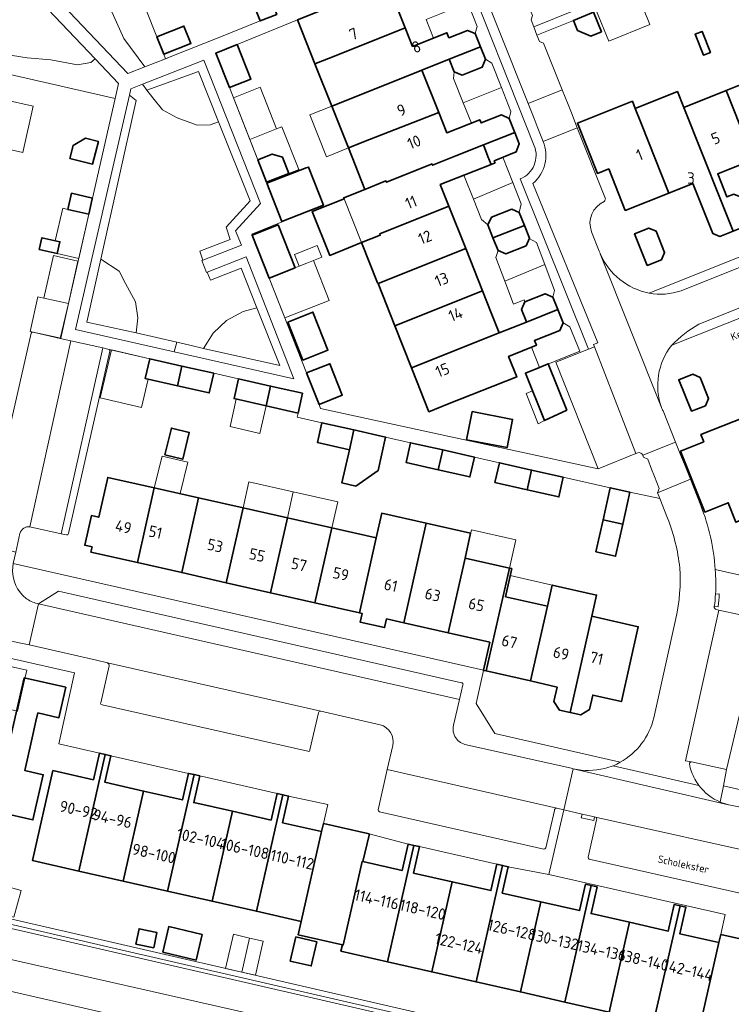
# Model space of a CAD drawing. Header units: metres. Extents: x 149984 to 156489, y 469398 to 478068.
# Tile 225 of 256: x 153469 to 153554, y 471853 to 471970. Entities that reach past the tile are written whole.
import ezdxf
from ezdxf.enums import TextEntityAlignment as Align

# ---------------------------------------------------------------- set-up
doc = ezdxf.new("R2010")
doc.units = ezdxf.units.M
doc.header["$LTSCALE"] = 0.75
for name, color, linetype, lineweight in [('B-WE-GR-BEPLANTING_CULTUUR_HEESTERS-GV', 252, 'Continuous', 18), ('B-WE-GR-STRUIK-GV', 252, 'Continuous', 13), ('B-WE-OG-BEBOUWING-GV', 6, 'Continuous', 35), ('B-WE-OG-BEBOUWING-T18', 1, 'Continuous', 18), ('B-WE-OG-BEBOUWING_LUIFEL-GV', 6, 'Continuous', 18), ('B-WE-OG-BEBOUWING_OVERBOUWING-GV', 6, 'Continuous', 18), ('B-WE-OG-TERREIN_BEGROEID-GV', 252, 'Continuous', 18), ('B-WE-OG-TERREIN_ERF-GV', 252, 'Continuous', 18), ('B-WE-OG-TOPOGRAFIE-T18', 7, 'Continuous', 18), ('B-WE-VH-GESLOTENVERHARDING_ASFALT-GV', 252, 'Continuous', 18), ('B-WE-VH-OPENVERHARDING_BETONELEMENT-GV', 252, 'Continuous', 18), ('B-WE-VH-OPENVERHARDING_BETONSTRAATSTEEN-GV', 252, 'Continuous', 18), ('B-WE-VH-OPENVERHARDING_TEGEL-GV', 252, 'Continuous', 18)]:
    doc.layers.add(name, color=color, linetype=linetype, lineweight=lineweight)
doc.styles.add('NLCS-ISO-M500-T18', font='NLCS-ISO.ttf', dxfattribs={"height": 0.9})
doc.styles.add('NLCS-ISO-M750-T18', font='NLCS-ISO.ttf', dxfattribs={"height": 1.35})

msp = doc.modelspace()

# ---------------------------------------------------------------- linework, layer by layer
at = {"layer": 'B-WE-GR-BEPLANTING_CULTUUR_HEESTERS-GV', "flags": 128}
msp.add_lwpolyline([(153460.173, 471990.877), (153459.988, 471989.199), (153458.726, 471988.043), (153461.426, 471985.205), (153463.688, 471984.079), (153465.484, 471983.97), (153466.953, 471984.079), (153474.3, 471984.242), (153475.552, 471983.806), (153477.007, 471982.455), (153477.13, 471979.834), (153477.674, 471977.766), (153478.381, 471974.936), (153479.415, 471972.705), (153481.701, 471967.535), (153484.176, 471964.174), (153486.665, 471965.156), (153486.453, 471965.69), (153485.633, 471967.755), (153475.352, 471993.638), (153475.53, 471993.71), (153475.031, 471994.749)], dxfattribs=at)
for points in [[(153450.329, 471967.332), (153480.677, 471960.431), (153481.083, 471962.209), (153478.283, 471965.148), (153477.783, 471964.706), (153476.205, 471964.433), (153473.048, 471965.032), (153470.219, 471965.25), (153465.484, 471966.012), (153464.559, 471967.046), (153464.341, 471968.188), (153462.981, 471968.515), (153457.757, 471969.821), (153452.982, 471970.557), (153449.896, 471970.643), (153449.218, 471967.635), (153450.34, 471967.382)], [(153492.953, 471957.68), (153490.563, 471963.648), (153484.443, 471961.415), (153485.15, 471960.5), (153486.272, 471959.1), (153488.013, 471958.121), (153490.408, 471957.25), (153491.932, 471957.305)], [(153483.168, 471932.638), (153483.377, 471934.4), (153483.104, 471936.303), (153481.896, 471938.48), (153481.157, 471939.945), (153478.988, 471941.395), (153477.308, 471933.918)], [(153500.227, 471928.75), (153497.491, 471935.606), (153495.85, 471935.156), (153493.891, 471934.122), (153492.313, 471932.599), (153491.167, 471930.789)]]:
    msp.add_lwpolyline(points, close=True, dxfattribs=at)
at = {"layer": 'B-WE-GR-STRUIK-GV', "flags": 128}
for points in [[(153484.443, 471961.415), (153490.563, 471963.648), (153492.953, 471957.68), (153496.702, 471948.311), (153493.832, 471945.183), (153494.323, 471943.718), (153490.717, 471942.31), (153491.096, 471941.278), (153495.649, 471943.046), (153494.947, 471944.731), (153497.908, 471947.982), (153491.202, 471964.994), (153483.904, 471962.113)], [(153487.66, 471930.398), (153487.985, 471931.514), (153483.168, 471932.638), (153477.308, 471933.918), (153478.988, 471941.395), (153483.174, 471960.202), (153482.364, 471960.818), (153475.984, 471933.04)], [(153489.541, 471931.193), (153487.985, 471931.514), (153487.66, 471930.398), (153489.275, 471930.032), (153501.861, 471927.184), (153496.216, 471941.635), (153491.609, 471939.832), (153491.979, 471938.874), (153495.611, 471940.317), (153497.491, 471935.606), (153500.227, 471928.75), (153491.167, 471930.789)], [(153553.345, 471842.886), (153543.239, 471845.206), (153513.622, 471852.05), (153479.803, 471859.838), (153448.439, 471867.083), (153417.366, 471874.043), (153417.265, 471873.578), (153437.205, 471869.16), (153472.298, 471861.065), (153506.258, 471853.254), (153541.564, 471845.112), (153553.092, 471842.462)]]:
    msp.add_lwpolyline(points, close=True, dxfattribs=at)
at = {"layer": 'B-WE-OG-BEBOUWING-GV', "flags": 128}
for points in [[(153519.93, 471976.84), (153516.26, 471975.37), (153513, 471974.01), (153504.81, 471970.75), (153502.305, 471969.753), (153504.376, 471964.55), (153506.881, 471965.547), (153515.07, 471968.806), (153514.049, 471971.372), (153518.046, 471972.942), (153517.87, 471973.389), (153520.29, 471974.34), (153520.6, 471975.18)], [(153496.761, 471972.445), (153496.895, 471972.112), (153497.895, 471969.625), (153499.843, 471970.408), (153498.709, 471973.228)], [(153537.427, 471970.658), (153535.055, 471969.698), (153535.539, 471968.502), (153537.102, 471967.839), (153538.361, 471968.349)], [(153486.453, 471965.69), (153489.659, 471966.963), (153488.838, 471969.029), (153485.633, 471967.755)], [(153515.945, 471966.605), (153515.07, 471968.806), (153506.881, 471965.547), (153504.376, 471964.55), (153506.373, 471959.532), (153508.878, 471960.529), (153517.065, 471963.789), (153520.312, 471965.081), (153524.027, 471966.56), (153523.4, 471968.14), (153522.49, 471968.51), (153520.285, 471967.628), (153520.043, 471968.236)], [(153551.302, 471965.903), (153550.323, 471968.385), (153549.493, 471968.057), (153550.472, 471965.575)], [(153494.231, 471961.723), (153496.786, 471962.743), (153495.157, 471966.823), (153492.602, 471965.803)], [(153524.027, 471966.56), (153520.312, 471965.081), (153520.9, 471963.61), (153521.83, 471963.2), (153524.23, 471964.15), (153524.61, 471965.09)], [(153510.854, 471955.564), (153519.061, 471958.772), (153517.065, 471963.789), (153508.878, 471960.529), (153506.373, 471959.532), (153508.35, 471954.567)], [(153561.447, 471955.202), (153558.914, 471961.518), (153559.07, 471961.58), (153558.33, 471963.43), (153553.156, 471961.37), (153556.43, 471953.209), (153561.29, 471955.14)], [(153554.07, 471949.08), (153553.263, 471948.759), (153552.166, 471951.515), (153556.43, 471953.209), (153553.156, 471961.37), (153548.138, 471959.372), (153552.5, 471948.456), (153553.999, 471944.706), (153555.59, 471945.34), (153555.98, 471946.2), (153554.95, 471948.73)], [(153546.385, 471949.219), (153543.133, 471957.38), (153542.386, 471959.258), (153542.051, 471960.099), (153535.527, 471957.509), (153537.894, 471951.549), (153539.244, 471952.085), (153541.2, 471947.16)], [(153548.138, 471959.372), (153547.391, 471961.25), (153542.386, 471959.258), (153543.133, 471957.38), (153546.385, 471949.219), (153549.201, 471950.338), (153551.58, 471944.44), (153552.43, 471944.08), (153553.999, 471944.706), (153552.5, 471948.456)], [(153527.42, 471958.07), (153526.5, 471958.49), (153524.09, 471957.53), (153523.935, 471957.92), (153520.019, 471956.363), (153519.061, 471958.772), (153510.854, 471955.564), (153508.35, 471954.567), (153510.305, 471949.655), (153512.81, 471950.65), (153512.872, 471950.493), (153518.278, 471952.677), (153518.34, 471952.52), (153521.11, 471953.62), (153524.367, 471954.925), (153528.081, 471956.413), (153528.05, 471956.492)], [(153475.3, 471953.335), (153477.997, 471952.651), (153478.682, 471955.352), (153477.149, 471955.741), (153475.69, 471954.873)], [(153528.081, 471956.413), (153524.367, 471954.925), (153524.91, 471953.57), (153525.292, 471952.617), (153525.759, 471952.803), (153525.659, 471953.054), (153525.85, 471953.13), (153528.26, 471954.09), (153528.63, 471955.04)], [(153512.13, 471944.22), (153512.068, 471944.378), (153520.271, 471947.664), (153519.257, 471950.213), (153525.292, 471952.617), (153524.91, 471953.57), (153524.367, 471954.925), (153521.11, 471953.62), (153518.34, 471952.52), (153518.278, 471952.677), (153512.872, 471950.493), (153512.81, 471950.65), (153510.305, 471949.655), (153507.8, 471948.66), (153507.843, 471948.552), (153504.056, 471947.043), (153506.133, 471941.831), (153509.92, 471943.34)], [(153497.59, 471953.169), (153498.635, 471950.506), (153501.298, 471951.552), (153500.539, 471953.485), (153499.313, 471953.845)], [(153498.687, 471950.374), (153500.467, 471945.839), (153505.392, 471947.772), (153503.611, 471952.308), (153503.332, 471952.198)], [(153477.96, 471948.524), (153477.984, 471948.628), (153475.502, 471949.194), (153475.063, 471947.268), (153477.545, 471946.702)], [(153512.068, 471944.378), (153512.13, 471944.22), (153509.92, 471943.34), (153511.82, 471938.58), (153511.861, 471938.477), (153522.276, 471942.625), (153520.271, 471947.664)], [(153529.253, 471945.359), (153528.63, 471946.93), (153527.73, 471947.3), (153525.32, 471946.34), (153524.89, 471945.44), (153525.505, 471943.89)], [(153498.936, 471939.134), (153502.018, 471940.353), (153500.008, 471945.435), (153496.926, 471944.216)], [(153529.253, 471945.359), (153525.505, 471943.89), (153526.1, 471942.39), (153527.02, 471942), (153529.44, 471942.97), (153529.84, 471943.88)], [(153543.8, 471940.64), (153545.48, 471941.29), (153545.87, 471942.17), (153544.87, 471944.71), (153544, 471945.06), (153542.3, 471944.39)], [(153471.67, 471942.527), (153473.808, 471942.041), (153474.126, 471943.438), (153471.987, 471943.925)], [(153511.861, 471938.477), (153513.85, 471933.477), (153524.273, 471937.603), (153522.276, 471942.625)], [(153515.837, 471928.483), (153526.25, 471932.631), (153525.308, 471934.999), (153524.273, 471937.603), (153513.85, 471933.477)], [(153533.211, 471935.403), (153532.62, 471936.88), (153531.71, 471937.27), (153529.29, 471936.31), (153528.89, 471935.4), (153529.468, 471933.951), (153529.481, 471933.917)], [(153501.16, 471933.921), (153502.943, 471929.414), (153505.928, 471930.595), (153504.145, 471935.102)], [(153515.837, 471928.483), (153515.91, 471928.3), (153517.906, 471923.28), (153520.12, 471924.16), (153528.32, 471927.42), (153527.351, 471929.834), (153530.649, 471931.158), (153530.427, 471931.711), (153533.44, 471932.92), (153533.84, 471933.83), (153533.211, 471935.403), (153529.481, 471933.917), (153526.25, 471932.631)], [(153488.052, 471926.363), (153488.581, 471928.704), (153484.78, 471929.56), (153484.25, 471927.22)], [(153492.37, 471927.85), (153488.581, 471928.704), (153488.052, 471926.363), (153491.84, 471925.51)], [(153504.861, 471924.158), (153507.622, 471925.251), (153506.15, 471928.972), (153503.388, 471927.88)], [(153531.014, 471928.543), (153529.349, 471927.874), (153531.617, 471922.224), (153534.266, 471923.474), (153532.062, 471928.964)], [(153549.04, 471923.36), (153550.71, 471924), (153551.08, 471924.84), (153550.07, 471927.36), (153549.21, 471927.73), (153547.54, 471927.07)], [(153498.582, 471923.978), (153499.111, 471926.324), (153495.31, 471927.18), (153494.78, 471924.84)], [(153502.37, 471923.12), (153502.9, 471925.47), (153499.111, 471926.324), (153498.582, 471923.978)], [(153523.021, 471923.304), (153522.373, 471919.952), (153527.173, 471919.024), (153527.821, 471922.375)], [(153509.011, 471921.123), (153505.2, 471921.98), (153504.67, 471919.64), (153508.482, 471918.783)], [(153555.379, 471922.651), (153550.18, 471920.58), (153550.52, 471919.725), (153547.763, 471918.625), (153550.655, 471911.382), (153553.412, 471912.483), (153554.335, 471910.169), (153559.511, 471912.233)], [(153486.566, 471918.16), (153488.691, 471917.639), (153489.471, 471920.822), (153487.346, 471921.343)], [(153509.011, 471921.123), (153508.482, 471918.783), (153507.589, 471914.834), (153509.224, 471914.464), (153511.866, 471916.331), (153512.76, 471920.28)], [(153519.012, 471916.409), (153519.54, 471918.749), (153515.73, 471919.61), (153515.2, 471917.27)], [(153519.54, 471918.749), (153519.012, 471916.409), (153522.77, 471915.56), (153523.3, 471917.9)], [(153529.551, 471914.025), (153530.079, 471916.366), (153526.27, 471917.23), (153525.74, 471914.89)], [(153529.551, 471914.025), (153533.32, 471913.17), (153533.85, 471915.51), (153530.079, 471916.366)], [(153483.315, 471905.386), (153485.318, 471914.255), (153479.8, 471915.5), (153478.73, 471910.77), (153477.86, 471910.97), (153477.06, 471907.45), (153477.94, 471907.25), (153477.8, 471906.63)], [(153483.315, 471905.386), (153488.578, 471904.198), (153490.58, 471913.067), (153485.318, 471914.255)], [(153540.904, 471909.929), (153541.76, 471913.73), (153539.42, 471914.26), (153538.564, 471910.459)], [(153495.851, 471911.877), (153490.58, 471913.067), (153488.578, 471904.198), (153493.85, 471903.008)], [(153493.85, 471903.008), (153499.113, 471901.821), (153501.116, 471910.689), (153495.851, 471911.877)], [(153511.653, 471908.311), (153509.649, 471899.443), (153509.973, 471899.37), (153509.739, 471898.33), (153512.635, 471897.676), (153512.87, 471898.716), (153514.919, 471898.254), (153517.579, 471910.049), (153512.313, 471911.237)], [(153506.387, 471909.499), (153501.116, 471910.689), (153499.113, 471901.821), (153504.385, 471900.631)], [(153520.183, 471897.066), (153522.185, 471905.934), (153522.846, 471908.861), (153517.579, 471910.049), (153514.919, 471898.254)], [(153540.904, 471909.929), (153538.564, 471910.459), (153537.71, 471906.67), (153540.05, 471906.14)], [(153504.385, 471900.631), (153509.649, 471899.443), (153511.653, 471908.311), (153506.387, 471909.499)], [(153524.391, 471892.608), (153524.699, 471892.538), (153527.455, 471904.744), (153522.185, 471905.934), (153520.183, 471897.066), (153525.13, 471895.95), (153524.388, 471892.646), (153524.38, 471892.61)], [(153531.963, 471900.219), (153526.99, 471901.34), (153527.74, 471904.68), (153527.455, 471904.744), (153524.699, 471892.538), (153529.96, 471891.347)], [(153531.963, 471900.219), (153529.96, 471891.347), (153533.113, 471890.634), (153532.723, 471888.908), (153533.377, 471887.899), (153534.651, 471887.611), (153537.228, 471899.032), (153537.793, 471901.533), (153532.528, 471902.721)], [(153537.228, 471899.032), (153534.651, 471887.611), (153535.921, 471887.324), (153536.945, 471887.953), (153537.335, 471889.679), (153540.74, 471888.91), (153542.74, 471897.79)], [(153465.225, 471885.499), (153463.208, 471876.622), (153470.914, 471874.871), (153472.141, 471880.232), (153469.937, 471880.748), (153470.73, 471884.25), (153471.279, 471886.582), (153471.508, 471887.555), (153474, 471886.992), (153474.817, 471890.601), (153469.882, 471891.72), (153468.312, 471884.798)], [(153478.82, 471882.79), (153478.1, 471879.64), (153473.29, 471880.73), (153470.86, 471870.06), (153476.358, 471868.812), (153479.495, 471882.635)], [(153481.633, 471867.615), (153484.055, 471878.285), (153479.46, 471879.33), (153480.17, 471882.48), (153479.495, 471882.635), (153476.358, 471868.812)], [(153481.633, 471867.615), (153486.898, 471866.42), (153490.035, 471880.24), (153489.36, 471880.39), (153488.65, 471877.24), (153484.055, 471878.285)], [(153486.898, 471866.42), (153492.169, 471865.224), (153494.59, 471875.89), (153490, 471876.93), (153490.71, 471880.09), (153490.035, 471880.24)], [(153497.432, 471864.029), (153500.57, 471877.855), (153499.89, 471878.01), (153499.18, 471874.85), (153494.59, 471875.89), (153492.169, 471865.224)], [(153500.57, 471877.855), (153497.432, 471864.029), (153502.76, 471862.82), (153505.17, 471873.48), (153500.53, 471874.53), (153501.25, 471877.7)], [(153505.39, 471874.45), (153505.17, 471873.48), (153502.76, 471862.82), (153502.4, 471861.23), (153507.63, 471860.04), (153507.729, 471860.018), (153509.991, 471869.94), (153510.08, 471869.92), (153510.793, 471873.048), (153510.83, 471873.21)], [(153512.976, 471858.048), (153516.11, 471871.855), (153515.43, 471872.01), (153514.72, 471868.86), (153510.08, 471869.92), (153509.991, 471869.94), (153507.729, 471860.018), (153507.63, 471860.04), (153507.46, 471859.3)], [(153516.11, 471871.855), (153512.976, 471858.048), (153518.242, 471856.853), (153520.665, 471867.53), (153516.08, 471868.57), (153516.79, 471871.7)], [(153518.242, 471856.853), (153523.506, 471855.658), (153526.64, 471869.465), (153525.96, 471869.62), (153525.25, 471866.49), (153520.665, 471867.53)], [(153523.506, 471855.658), (153528.765, 471854.465), (153531.19, 471865.15), (153526.61, 471866.19), (153527.32, 471869.31), (153526.64, 471869.465)], [(153534.029, 471853.27), (153537.165, 471867.085), (153536.48, 471867.24), (153535.77, 471864.11), (153531.19, 471865.15), (153528.765, 471854.465)], [(153537.165, 471867.085), (153534.029, 471853.27), (153539.301, 471852.073), (153541.72, 471862.73), (153537.14, 471863.77), (153537.85, 471866.93)], [(153541.72, 471862.73), (153539.301, 471852.073), (153544.569, 471850.878), (153547.705, 471864.695), (153547.02, 471864.85), (153546.3, 471861.69)], [(153549.89, 471849.67), (153552.32, 471860.33), (153547.67, 471861.38), (153548.39, 471864.54), (153547.705, 471864.695), (153544.569, 471850.878)], [(153486.315, 471859.183), (153490.277, 471858.255), (153490.989, 471861.294), (153487.027, 471862.222)], [(153483.138, 471860.148), (153485.244, 471859.704), (153485.626, 471861.516), (153483.52, 471861.96)], [(153502.093, 471860.992), (153501.44, 471858.12), (153503.935, 471857.553), (153504.589, 471860.424)], [(153552.32, 471860.33), (153549.89, 471849.67), (153549.53, 471848.08), (153554.85, 471846.88), (153557.85, 471860.08), (153552.54, 471861.28)]]:
    msp.add_lwpolyline(points, close=True, dxfattribs=at)
at = {"layer": 'B-WE-OG-BEBOUWING_LUIFEL-GV', "flags": 128}
for points in [[(153522.507, 471971.766), (153517.58, 471969.805), (153518.456, 471967.604), (153520.043, 471968.236), (153520.285, 471967.628), (153522.49, 471968.51), (153523.4, 471968.14), (153523.624, 471968.961)], [(153521.979, 471959.932), (153526.512, 471961.735), (153525.358, 471964.604), (153524.61, 471965.09), (153524.23, 471964.15), (153521.83, 471963.2), (153520.9, 471963.61), (153520.827, 471962.796)], [(153526.512, 471961.735), (153521.979, 471959.932), (153522.937, 471957.523), (153523.935, 471957.92), (153524.09, 471957.53), (153526.5, 471958.49), (153527.42, 471958.07), (153527.64, 471958.898)], [(153466.167, 471954.816), (153469.71, 471954.012), (153470.962, 471959.526), (153467.42, 471960.33)], [(153506.373, 471959.532), (153503.769, 471958.495), (153505.746, 471953.53), (153508.35, 471954.567)], [(153496.644, 471955.577), (153497.59, 471953.169), (153499.313, 471953.845), (153500.539, 471953.485), (153501.298, 471951.552), (153502.456, 471952.006), (153500.465, 471957.077), (153499.832, 471956.829)], [(153527.858, 471950.466), (153526.668, 471953.456), (153525.659, 471953.054), (153525.759, 471952.803), (153522.046, 471951.324), (153523.179, 471948.477)], [(153523.179, 471948.477), (153524.135, 471946.078), (153524.89, 471945.44), (153525.32, 471946.34), (153527.73, 471947.3), (153528.63, 471946.93), (153528.857, 471947.958), (153527.858, 471950.466)], [(153507.843, 471948.552), (153504.056, 471947.043), (153506.133, 471941.831), (153509.92, 471943.34)], [(153477.545, 471946.702), (153475.063, 471947.268), (153474.448, 471947.408), (153473.573, 471943.564), (153473.633, 471943.55), (153474.126, 471943.438), (153473.808, 471942.041), (153476.351, 471941.462)], [(153531.652, 471940.727), (153530.651, 471943.373), (153529.814, 471943.82), (153529.44, 471942.97), (153527.02, 471942), (153526.1, 471942.39), (153525.854, 471941.559), (153526.908, 471938.772)], [(153526.908, 471938.772), (153527.94, 471936.043), (153529.198, 471936.542), (153529.29, 471936.31), (153531.71, 471937.27), (153532.62, 471936.88), (153532.808, 471937.67), (153531.652, 471940.727)], [(153530.059, 471930.921), (153531.014, 471928.543), (153535.791, 471930.461), (153534.636, 471933.336), (153533.84, 471933.83), (153533.44, 471932.92), (153530.427, 471931.711), (153530.649, 471931.158)], [(153484.25, 471927.22), (153484.78, 471929.56), (153480.237, 471930.617), (153478.912, 471924.922), (153483.815, 471923.782), (153484.596, 471927.142)], [(153530.201, 471925.752), (153529.425, 471925.44), (153530.86, 471921.866), (153531.617, 471922.224)], [(153498.582, 471923.978), (153495.047, 471924.779), (153494.311, 471921.514), (153497.847, 471920.717)], [(153485.318, 471914.255), (153488.375, 471913.565), (153489.287, 471917.286), (153486.244, 471918.032)], [(153501.813, 471913.774), (153496.548, 471914.963), (153495.851, 471911.877), (153501.116, 471910.689)], [(153501.813, 471913.774), (153501.116, 471910.689), (153506.387, 471909.499), (153507.084, 471912.583)], [(153522.185, 471905.934), (153527.455, 471904.744), (153528.211, 471908.092), (153522.941, 471909.282)], [(153532.528, 471902.721), (153527.552, 471903.845), (153526.99, 471901.34), (153531.963, 471900.219)], [(153469.97, 471891.64), (153470.192, 471892.636), (153466.976, 471893.353), (153465.892, 471888.491), (153469.098, 471887.777)]]:
    msp.add_lwpolyline(points, close=True, dxfattribs=at)
at = {"layer": 'B-WE-OG-BEBOUWING_OVERBOUWING-GV', "flags": 128}
for points in [[(153537.78, 471970.801), (153539.232, 471967.213), (153544.125, 471969.193), (153542.673, 471972.781)], [(153496.644, 471955.577), (153499.832, 471956.828), (153497.892, 471961.771), (153494.704, 471960.519)], [(153502.499, 471940.544), (153503.414, 471940.905), (153504.202, 471941.217), (153505.195, 471941.61), (153504.641, 471943.011), (153501.945, 471941.944)], [(153473.354, 471941.805), (153472.228, 471936.752), (153475.127, 471936.106), (153476.253, 471941.159)], [(153504.202, 471941.217), (153503.414, 471940.905), (153502.499, 471940.544), (153498.936, 471939.134), (153500.806, 471934.407), (153506.072, 471936.49)], [(153475.127, 471936.106), (153472.228, 471936.752), (153471.517, 471936.911), (153470.603, 471932.813), (153474.214, 471932.008)], [(153463.548, 471864.753), (153468.636, 471863.343), (153469.513, 471866.508), (153464.425, 471867.917)], [(153495.692, 471856.811), (153496.626, 471860.865), (153494.713, 471861.306), (153493.779, 471857.252)], [(153495.692, 471856.811), (153497.308, 471856.439), (153498.242, 471860.492), (153496.626, 471860.865)]]:
    msp.add_lwpolyline(points, close=True, dxfattribs=at)
at = {"layer": 'B-WE-OG-TERREIN_BEGROEID-GV', "flags": 128}
for points in [[(153478.283, 471965.148), (153457.463, 471987.006), (153456.725, 471986.416), (153456.717, 471986.336), (153456.399, 471983.335), (153452.904, 471983.925), (153449.896, 471970.643), (153452.982, 471970.557), (153457.757, 471969.821), (153462.981, 471968.515), (153464.341, 471968.188), (153464.559, 471967.046), (153465.484, 471966.012), (153470.219, 471965.25), (153473.048, 471965.032), (153476.205, 471964.433), (153477.783, 471964.706)], [(153461.426, 471985.205), (153482.184, 471963.388), (153484.176, 471964.174), (153481.701, 471967.535), (153479.415, 471972.705), (153478.381, 471974.936), (153477.674, 471977.766), (153477.13, 471979.834), (153477.007, 471982.455), (153475.552, 471983.806), (153474.3, 471984.242), (153466.953, 471984.079), (153465.484, 471983.97), (153463.688, 471984.079)], [(153478.988, 471941.395), (153481.157, 471939.945), (153481.896, 471938.48), (153483.104, 471936.303), (153483.377, 471934.4), (153483.168, 471932.638), (153487.985, 471931.514), (153489.541, 471931.193), (153491.167, 471930.789), (153492.313, 471932.599), (153493.891, 471934.122), (153495.85, 471935.156), (153497.491, 471935.606), (153495.611, 471940.317), (153491.979, 471938.874), (153491.609, 471939.832), (153491.51, 471939.793), (153490.95, 471941.221), (153491.096, 471941.278), (153490.717, 471942.31), (153494.323, 471943.718), (153493.832, 471945.183), (153496.702, 471948.311), (153492.953, 471957.68), (153491.932, 471957.305), (153490.408, 471957.25), (153488.013, 471958.121), (153486.272, 471959.1), (153485.15, 471960.5), (153484.443, 471961.415), (153483.904, 471962.113), (153482.537, 471961.573), (153482.364, 471960.818), (153483.174, 471960.202)]]:
    msp.add_lwpolyline(points, close=True, dxfattribs=at)
for points in [[(153536.675, 471838.814), (153456.303, 471857.279), (153418.3, 471866.01), (153406.14, 471868.73), (153375.324, 471875.898)], [(153420.158, 471874.049), (153417.495, 471874.635), (153417.366, 471874.043), (153448.439, 471867.083), (153479.803, 471859.838), (153513.622, 471852.05), (153543.239, 471845.206), (153553.345, 471842.886), (153553.681, 471843.449), (153516.976, 471851.907), (153516.111, 471852.106), (153465.654, 471863.733), (153439.091, 471869.855), (153439.069, 471869.76), (153436.692, 471870.308), (153436.714, 471870.403), (153435.653, 471870.647), (153428.735, 471872.241), (153425.518, 471872.982), (153420.426, 471874.156)], [(153553.092, 471842.462), (153541.564, 471845.112), (153506.258, 471853.254), (153472.298, 471861.065), (153437.205, 471869.16), (153417.265, 471873.578), (153416.499, 471870.055), (153419.82, 471869.27), (153457.249, 471860.807), (153539.37, 471842.24)]]:
    msp.add_lwpolyline(points, dxfattribs=at)
at = {"layer": 'B-WE-OG-TERREIN_ERF-GV', "flags": 128}
for points in [[(153475.352, 471993.638), (153485.633, 471967.755), (153488.838, 471969.029), (153489.659, 471966.963), (153486.453, 471965.69), (153486.665, 471965.156), (153487.589, 471965.521), (153492.9, 471967.617), (153497.895, 471969.625), (153496.895, 471972.112)], [(153530.202, 471970.276), (153530.016, 471969.765), (153530.342, 471968.918), (153567.906, 471984.124)], [(153530.397, 471954.831), (153521.553, 471977.093)], [(153544.045, 471937.358), (153583.868, 471953.292), (153584.654, 471954.613), (153591.027, 471957.183), (153590.979, 471957.322), (153591.704, 471957.612), (153589.942, 471962.229), (153589.973, 471963.119), (153587.934, 471968.375), (153585.91, 471973.593)], [(153514.049, 471971.372), (153515.07, 471968.806), (153515.945, 471966.605), (153520.043, 471968.236), (153520.285, 471967.628), (153522.49, 471968.51), (153523.4, 471968.14), (153524.027, 471966.56), (153524.61, 471965.09), (153524.23, 471964.15), (153521.83, 471963.2), (153520.9, 471963.61), (153520.312, 471965.081), (153517.065, 471963.789), (153519.061, 471958.772), (153520.019, 471956.363), (153523.935, 471957.92), (153524.09, 471957.53), (153526.5, 471958.49)], [(153537.427, 471970.658), (153538.361, 471968.349), (153537.102, 471967.839), (153535.539, 471968.502), (153535.055, 471969.698), (153530.718, 471967.942), (153531.01, 471967.183), (153531.515, 471966.992), (153533.708, 471961.468), (153534.411, 471959.713), (153534.807, 471958.725), (153535.51, 471956.97), (153538.836, 471948.527)], [(153526.5, 471958.49), (153527.42, 471958.07), (153528.05, 471956.492), (153528.081, 471956.413), (153528.63, 471955.04), (153528.26, 471954.09), (153525.85, 471953.13), (153525.659, 471953.054), (153525.759, 471952.803), (153525.292, 471952.617), (153519.257, 471950.213), (153520.271, 471947.664), (153522.276, 471942.625), (153524.273, 471937.603), (153525.308, 471934.999), (153526.25, 471932.631), (153529.481, 471933.917), (153529.468, 471933.951), (153528.89, 471935.4), (153529.29, 471936.31), (153531.71, 471937.27), (153532.62, 471936.88), (153533.211, 471935.403), (153533.84, 471933.83), (153533.44, 471932.92), (153530.427, 471931.711), (153530.649, 471931.158), (153527.351, 471929.834), (153528.32, 471927.42), (153520.12, 471924.16), (153517.906, 471923.28), (153515.91, 471928.3), (153515.837, 471928.483), (153513.85, 471933.477), (153511.861, 471938.477), (153511.82, 471938.58), (153509.92, 471943.34), (153506.133, 471941.831), (153504.056, 471947.043), (153507.843, 471948.552), (153507.8, 471948.66), (153510.305, 471949.655), (153508.35, 471954.567), (153506.373, 471959.532), (153504.376, 471964.55), (153502.305, 471969.753), (153495.157, 471966.823), (153496.786, 471962.743), (153494.231, 471961.723), (153497.59, 471953.169), (153499.313, 471953.845), (153500.539, 471953.485), (153501.298, 471951.552), (153498.635, 471950.506), (153498.687, 471950.374), (153503.332, 471952.198), (153503.611, 471952.308), (153505.392, 471947.772), (153500.467, 471945.839), (153500.485, 471945.794), (153496.872, 471944.353), (153496.926, 471944.216), (153500.008, 471945.435), (153502.018, 471940.353), (153498.936, 471939.134), (153503.388, 471927.88), (153506.15, 471928.972), (153507.622, 471925.251), (153504.861, 471924.158), (153505.051, 471923.677), (153537.992, 471916.496), (153532.956, 471929.152), (153536.857, 471930.7), (153528.747, 471950.904)], [(153470.941, 471932.724), (153471.103, 471932.69), (153474.145, 471931.968), (153475.127, 471936.106), (153477.545, 471946.702), (153475.063, 471947.268), (153475.502, 471949.194), (153477.984, 471948.628), (153480.677, 471960.431), (153450.329, 471967.332), (153445.405, 471945.6)], [(153553.999, 471944.706), (153552.43, 471944.08), (153551.58, 471944.44), (153549.201, 471950.338), (153546.385, 471949.219), (153541.2, 471947.16), (153539.244, 471952.085), (153537.894, 471951.549), (153535.527, 471957.509), (153542.051, 471960.099), (153542.386, 471959.258), (153547.391, 471961.25), (153548.138, 471959.372), (153553.156, 471961.37), (153558.33, 471963.43)], [(153556.43, 471953.209), (153552.166, 471951.515), (153553.263, 471948.759), (153554.07, 471949.08)], [(153584.714, 471936.508), (153584.714, 471936.509), (153587.526, 471937.633), (153586.19, 471940.98), (153585.18, 471943.51), (153585.56, 471944.37), (153587.13, 471944.998), (153588.71, 471945.63), (153589.59, 471945.28), (153590.59, 471942.73), (153590.22, 471941.87), (153588.649, 471941.25), (153589.754, 471938.524), (153594.92, 471940.59), (153597.703, 471941.696), (153594.363, 471949.011), (153587.881, 471946.481), (153586.327, 471946.906), (153546.707, 471931.163)], [(153537.204, 471944.619), (153538.111, 471942.342)], [(153464.668, 471906.115), (153464.688, 471906.202), (153465.016, 471907.643), (153470.701, 471932.601)], [(153480.057, 471930.455), (153475.138, 471908.824)], [(153546.22, 471910.645), (153545.29, 471912.978), (153541.76, 471913.73), (153540.904, 471909.929), (153540.05, 471906.14), (153537.71, 471906.67), (153538.564, 471910.459), (153539.42, 471914.26), (153533.85, 471915.51), (153533.32, 471913.17), (153529.551, 471914.025), (153525.74, 471914.89), (153526.27, 471917.23), (153523.3, 471917.9), (153522.77, 471915.56), (153519.012, 471916.409), (153515.2, 471917.27), (153515.73, 471919.61), (153512.76, 471920.28), (153511.866, 471916.331), (153509.224, 471914.464), (153507.589, 471914.834), (153508.482, 471918.783), (153504.67, 471919.64), (153505.2, 471921.98), (153502.27, 471922.65), (153502.37, 471923.12), (153498.582, 471923.978), (153494.78, 471924.84), (153495.31, 471927.18), (153492.37, 471927.85), (153491.84, 471925.51), (153488.052, 471926.363), (153484.25, 471927.22), (153484.78, 471929.56), (153479.968, 471930.679)], [(153545.68, 471923.37), (153547.156, 471919.678), (153547.867, 471917.905), (153548.212, 471917.046), (153548.923, 471915.273), (153550.15, 471912.152)], [(153554.335, 471910.169), (153553.412, 471912.483), (153550.655, 471911.382), (153547.763, 471918.625), (153550.52, 471919.725), (153550.18, 471920.58), (153555.379, 471922.651)], [(153488.578, 471904.198), (153483.315, 471905.386), (153477.8, 471906.63), (153477.94, 471907.25), (153477.06, 471907.45), (153477.86, 471910.97), (153478.73, 471910.77), (153479.8, 471915.5), (153485.318, 471914.255), (153490.58, 471913.067), (153495.851, 471911.877), (153501.116, 471910.689), (153506.387, 471909.499), (153511.653, 471908.311), (153512.313, 471911.237), (153517.579, 471910.049), (153522.846, 471908.861), (153522.185, 471905.934), (153527.455, 471904.744), (153527.74, 471904.68), (153526.99, 471901.34), (153531.963, 471900.219), (153532.528, 471902.721), (153537.793, 471901.533), (153537.228, 471899.032), (153542.74, 471897.79), (153540.74, 471888.91), (153537.335, 471889.679), (153536.945, 471887.953), (153535.921, 471887.324), (153534.651, 471887.611), (153533.377, 471887.899), (153532.723, 471888.908), (153533.113, 471890.634), (153529.96, 471891.347), (153524.699, 471892.538), (153524.391, 471892.608), (153523.505, 471888.663), (153525.742, 471885.138), (153540.597, 471881.707)], [(153469.373, 471908.853), (153468.881, 471906.635), (153468.585, 471905.302), (153524.388, 471892.646), (153525.13, 471895.95), (153520.183, 471897.066), (153514.919, 471898.254), (153512.87, 471898.716), (153512.635, 471897.676), (153509.739, 471898.33), (153509.973, 471899.37), (153509.649, 471899.443), (153504.385, 471900.631), (153499.113, 471901.821), (153493.85, 471903.008), (153488.578, 471904.198)], [(153474.883, 471908.669), (153474.273, 471908.805), (153470.564, 471909.632)], [(153551.869, 471904.557), (153555.909, 471903.651)], [(153486.898, 471866.42), (153481.633, 471867.615), (153476.358, 471868.812), (153470.86, 471870.06), (153473.29, 471880.73), (153478.1, 471879.64), (153478.82, 471882.79), (153473.98, 471883.886), (153475.861, 471892.326), (153431.898, 471902.296), (153431.377, 471900.465), (153425.66, 471875.072)], [(153544.575, 471886.98), (153547.212, 471898.764)], [(153557.431, 471898.622), (153553.224, 471880.834), (153552.852, 471878.933), (153558.15, 471877.702), (153566.724, 471875.709), (153591.096, 471885.343), (153612.575, 471893.931), (153612.41, 471894.349), (153615.231, 471895.469), (153615.397, 471895.051)], [(153468.312, 471884.798), (153469.882, 471891.72), (153474.817, 471890.601), (153474, 471886.992), (153471.508, 471887.555), (153471.279, 471886.582), (153470.73, 471884.25), (153469.937, 471880.748), (153472.141, 471880.232), (153470.914, 471874.871), (153463.208, 471876.622)], [(153420.426, 471874.156), (153425.518, 471872.982), (153428.735, 471872.241), (153435.653, 471870.647), (153436.714, 471870.403), (153436.978, 471871.547), (153438.417, 471872.447), (153439.624, 471872.169), (153439.091, 471869.855), (153465.654, 471863.733), (153516.111, 471852.106), (153516.976, 471851.907), (153553.681, 471843.449), (153554.23, 471844.37)], [(153554.85, 471846.88), (153549.53, 471848.08), (153549.89, 471849.67), (153544.569, 471850.878), (153539.301, 471852.073), (153534.029, 471853.27), (153528.765, 471854.465), (153523.506, 471855.658), (153518.242, 471856.853), (153512.976, 471858.048), (153507.46, 471859.3), (153507.63, 471860.04), (153502.4, 471861.23), (153502.76, 471862.82), (153497.432, 471864.029), (153492.169, 471865.224), (153486.898, 471866.42)]]:
    msp.add_lwpolyline(points, dxfattribs=at)
for points in [[(153551.302, 471965.903), (153550.472, 471965.575), (153549.493, 471968.057), (153550.323, 471968.385)], [(153475.3, 471953.335), (153475.69, 471954.873), (153477.149, 471955.741), (153478.682, 471955.352), (153477.997, 471952.651)], [(153525.505, 471943.89), (153524.89, 471945.44), (153525.32, 471946.34), (153527.73, 471947.3), (153528.63, 471946.93), (153529.253, 471945.359), (153529.84, 471943.88), (153529.44, 471942.97), (153527.02, 471942), (153526.1, 471942.39)], [(153543.8, 471940.64), (153542.3, 471944.39), (153544, 471945.06), (153544.87, 471944.71), (153545.87, 471942.17), (153545.48, 471941.29)], [(153474.126, 471943.438), (153473.808, 471942.041), (153471.67, 471942.527), (153471.987, 471943.925)], [(153501.16, 471933.921), (153504.145, 471935.102), (153505.928, 471930.595), (153502.943, 471929.414)], [(153531.014, 471928.543), (153532.062, 471928.964), (153534.266, 471923.474), (153531.617, 471922.224), (153529.349, 471927.874)], [(153549.04, 471923.36), (153547.54, 471927.07), (153549.21, 471927.73), (153550.07, 471927.36), (153551.08, 471924.84), (153550.71, 471924)], [(153523.021, 471923.304), (153527.821, 471922.375), (153527.173, 471919.024), (153522.373, 471919.952)], [(153486.566, 471918.16), (153487.346, 471921.343), (153489.471, 471920.822), (153488.691, 471917.639)], [(153480.17, 471882.48), (153479.46, 471879.33), (153484.055, 471878.285), (153488.65, 471877.24), (153489.36, 471880.39)], [(153494.59, 471875.89), (153499.18, 471874.85), (153499.89, 471878.01), (153490.71, 471880.09), (153490, 471876.93)], [(153505.17, 471873.48), (153505.39, 471874.45), (153505.889, 471876.711), (153501.25, 471877.7), (153500.53, 471874.53)], [(153510.08, 471869.92), (153514.72, 471868.86), (153515.43, 471872.01), (153510.83, 471873.21), (153510.793, 471873.048)], [(153525.96, 471869.62), (153516.79, 471871.7), (153516.08, 471868.57), (153520.665, 471867.53), (153525.25, 471866.49)], [(153547.705, 471864.695), (153548.39, 471864.54), (153547.67, 471861.38), (153552.32, 471860.33), (153552.54, 471861.28), (153553.056, 471863.649), (153532.117, 471868.402), (153527.32, 471869.31), (153526.61, 471866.19), (153531.19, 471865.15), (153535.77, 471864.11), (153536.48, 471867.24), (153537.165, 471867.085), (153537.85, 471866.93), (153537.14, 471863.77), (153541.72, 471862.73), (153546.3, 471861.69), (153547.02, 471864.85)], [(153486.315, 471859.183), (153487.027, 471862.222), (153490.989, 471861.294), (153490.277, 471858.255)], [(153483.138, 471860.148), (153483.52, 471861.96), (153485.626, 471861.516), (153485.244, 471859.704)], [(153502.093, 471860.992), (153504.589, 471860.424), (153503.935, 471857.553), (153501.44, 471858.12)]]:
    msp.add_lwpolyline(points, close=True, dxfattribs=at)
at = {"layer": 'B-WE-OG-TERREIN_ERF-GV'}
for points in [[(153528.747, 471950.904, 0.4155195), (153530.397, 471954.831)], [(153538.836, 471948.527, -0.1257807), (153538.714, 471948.207)], [(153538.714, 471948.207, 0.4036286), (153537.204, 471944.619)], [(153538.111, 471942.342, 0.0120416), (153538.237, 471942.027)], [(153538.237, 471942.027, 0.251677), (153544.045, 471937.358)], [(153470.701, 471932.601, -0.37809), (153470.941, 471932.724)], [(153546.707, 471931.163, 0.2606754), (153545.514, 471923.786)], [(153479.968, 471930.679, -0.3983015), (153480.057, 471930.455)], [(153545.514, 471923.786, 0.0198992), (153545.68, 471923.37)], [(153550.15, 471912.152, -0.0828357), (153551.869, 471904.557)], [(153547.66, 471904.785, 0.0682478), (153546.22, 471910.645)], [(153470.564, 471909.632, 0.3755571), (153469.373, 471908.853)], [(153475.138, 471908.824, -0.4344757), (153474.883, 471908.669)], [(153547.212, 471898.764, 0.0717594), (153547.66, 471904.785)], [(153540.597, 471881.707, 0.2111362), (153544.575, 471886.98)]]:
    msp.add_lwpolyline(points, format="xyb", dxfattribs=at)
at = {"layer": 'B-WE-VH-GESLOTENVERHARDING_ASFALT-GV', "flags": 128}
msp.add_lwpolyline([(153539.37, 471842.24), (153457.249, 471860.807), (153419.82, 471869.27), (153416.499, 471870.055), (153414.438, 471870.543), (153407.05, 471872.29), (153398.59, 471874.21), (153378.476, 471878.811), (153365.19, 471881.85), (153364.098, 471882.083), (153363.269, 471878.441), (153375.324, 471875.898), (153406.14, 471868.73), (153418.3, 471866.01), (153456.303, 471857.279), (153536.675, 471838.814)], dxfattribs=at)
at = {"layer": 'B-WE-VH-OPENVERHARDING_BETONELEMENT-GV'}
for points in [[(153551.912, 471901.662, -0.0200901), (153551.76, 471900.169)], [(153552.221, 471900.15, 0.0295691), (153552.334, 471901.671)]]:
    msp.add_lwpolyline(points, format="xyb", dxfattribs=at)
at = {"layer": 'B-WE-VH-OPENVERHARDING_BETONELEMENT-GV', "flags": 128}
for points in [[(153552.334, 471901.671), (153551.912, 471901.662)], [(153551.76, 471900.169), (153552.221, 471900.15)]]:
    msp.add_lwpolyline(points, dxfattribs=at)
msp.add_lwpolyline([(153536.088, 471875.567), (153535.987, 471875.129), (153537.459, 471874.79), (153537.56, 471875.228)], close=True, dxfattribs=at)
at = {"layer": 'B-WE-VH-OPENVERHARDING_BETONSTRAATSTEEN-GV', "flags": 128}
for points in [[(153530.718, 471967.942), (153530.342, 471968.918), (153530.016, 471969.765), (153530.202, 471970.276), (153522.192, 471990.418), (153518.303, 471988.919), (153521.6, 471980.509), (153522.115, 471980.271), (153522.902, 471978.072), (153522.623, 471977.524), (153529.682, 471959.838), (153533.708, 471961.468), (153531.515, 471966.992), (153531.01, 471967.183)], [(153529.682, 471959.838), (153530.378, 471958.08), (153530.762, 471957.109), (153531.458, 471955.351), (153535.51, 471956.97), (153534.807, 471958.725), (153534.411, 471959.713), (153533.708, 471961.468)], [(153475.429, 471931.696), (153470.564, 471909.632), (153474.273, 471908.805), (153479.212, 471930.848)], [(153542.469, 471918.323), (153537.555, 471930.976), (153536.857, 471930.7), (153532.956, 471929.152), (153537.992, 471916.496)], [(153548.923, 471915.273), (153548.212, 471917.046), (153547.867, 471917.905), (153547.156, 471919.678), (153543.27, 471918.124), (153543.359, 471917.9), (153543.864, 471917.669), (153544.318, 471916.485), (153544.659, 471915.594), (153545.205, 471914.169), (153545.013, 471913.674)], [(153557.431, 471898.622), (153552.313, 471899.757), (153548.356, 471881.885), (153549.069, 471881.75), (153553.224, 471880.834)]]:
    msp.add_lwpolyline(points, close=True, dxfattribs=at)
for points in [[(153530.378, 471958.08), (153529.682, 471959.838), (153522.623, 471977.524), (153521.553, 471977.093), (153530.397, 471954.831)], [(153531.458, 471955.351), (153530.762, 471957.109), (153530.378, 471958.08)], [(153538.836, 471948.527), (153535.51, 471956.97), (153531.458, 471955.351)], [(153549.917, 471933.651), (153585.841, 471947.995), (153586.327, 471946.906), (153587.881, 471946.481), (153594.363, 471949.011), (153591.027, 471957.183), (153584.654, 471954.613), (153583.868, 471953.292), (153584.29, 471952.19), (153547.82, 471937.635)], [(153547.82, 471937.635), (153584.29, 471952.19), (153583.868, 471953.292), (153544.045, 471937.358)], [(153528.747, 471950.904), (153536.857, 471930.7), (153537.555, 471930.976), (153537.444, 471931.255), (153537.955, 471931.458), (153530.234, 471950.357)], [(153530.234, 471950.357), (153537.955, 471931.458), (153537.444, 471931.255), (153537.555, 471930.976), (153542.469, 471918.323), (153542.678, 471918.413)], [(153546.707, 471931.163), (153586.327, 471946.906), (153585.841, 471947.995), (153549.917, 471933.651)], [(153538.111, 471942.342), (153537.204, 471944.619)], [(153538.237, 471942.027), (153545.514, 471923.786)], [(153545.514, 471923.786), (153538.237, 471942.027)], [(153470.701, 471932.601), (153465.016, 471907.643), (153468.881, 471906.635), (153469.373, 471908.853)], [(153470.564, 471909.632), (153475.429, 471931.696), (153474.145, 471931.968), (153471.103, 471932.69), (153470.941, 471932.724)], [(153479.968, 471930.679), (153479.212, 471930.848), (153474.273, 471908.805), (153474.883, 471908.669)], [(153475.138, 471908.824), (153480.057, 471930.455)], [(153543.27, 471918.124), (153547.156, 471919.678), (153545.68, 471923.37)], [(153550.15, 471912.152), (153548.923, 471915.273), (153545.013, 471913.674), (153545.29, 471912.978), (153546.22, 471910.645)], [(153551.871, 471904.54), (153551.869, 471904.557)], [(153521.78, 471891.148), (153473.953, 471902.009), (153471.594, 471900.489)], [(153469.083, 471895.907), (153470.474, 471895.626), (153471.594, 471900.489)], [(153471.594, 471900.489), (153470.474, 471895.626), (153478.476, 471893.799), (153479.75, 471893.488), (153505.072, 471887.759), (153512.137, 471886.158)], [(153520.823, 471886.094), (153521.549, 471889.154), (153471.594, 471900.489)], [(153471.594, 471900.489), (153521.549, 471889.154), (153521.941, 471890.894)], [(153549.069, 471881.75), (153548.356, 471881.885), (153552.313, 471899.757), (153552.025, 471899.829)], [(153547.212, 471898.764), (153544.575, 471886.98)], [(153479.956, 471893.155), (153478.977, 471888.751)], [(153505.072, 471887.759), (153479.75, 471893.488)], [(153479.12, 471888.534), (153503.554, 471883.014)], [(153503.779, 471883.189), (153504.791, 471887.557)], [(153513.61, 471883.711), (153512.963, 471880.867), (153533.097, 471876.252), (153533.893, 471876.064), (153535.018, 471880.92), (153534.791, 471880.989), (153522.375, 471883.789)], [(153533.097, 471876.252), (153512.963, 471880.867), (153511.875, 471876.069)], [(153553.46, 471876.666), (153535.033, 471880.917), (153535.018, 471880.92), (153533.893, 471876.064), (153536.088, 471875.567), (153537.56, 471875.228), (153537.661, 471875.205), (153558.979, 471870.436), (153561.986, 471869.761), (153564.95, 471869.094), (153565.295, 471869.015), (153586.327, 471864.212), (153588.039, 471863.818)], [(153535.033, 471880.917), (153553.46, 471876.666)], [(153549.937, 471878.959), (153539.759, 471881.289)], [(153539.759, 471881.289), (153549.937, 471878.959)], [(153553.475, 471876.663), (153554.687, 471876.416), (153557.691, 471875.731), (153558.15, 471877.702), (153552.852, 471878.933), (153552.471, 471876.986)], [(153590.892, 471868.158), (153575.476, 471871.674), (153557.691, 471875.731), (153554.687, 471876.416), (153553.475, 471876.663)], [(153512.025, 471875.832), (153531.524, 471871.4)], [(153531.781, 471871.568), (153532.793, 471875.999)], [(153537.802, 471874.869), (153536.813, 471870.441)], [(153558.979, 471870.436), (153537.661, 471875.205)], [(153536.933, 471870.225), (153557.462, 471865.61)]]:
    msp.add_lwpolyline(points, dxfattribs=at)
at = {"layer": 'B-WE-VH-OPENVERHARDING_BETONSTRAATSTEEN-GV'}
for points in [[(153530.397, 471954.831, -0.4155195), (153528.747, 471950.904)], [(153530.234, 471950.357, 0.3280184), (153531.458, 471955.351)], [(153531.458, 471955.351, -0.3280184), (153530.234, 471950.357)], [(153538.714, 471948.207, 0.1257807), (153538.836, 471948.527)], [(153537.204, 471944.619, -0.4036286), (153538.714, 471948.207)], [(153538.237, 471942.027, -0.0120416), (153538.111, 471942.342)], [(153544.045, 471937.358, -0.251677), (153538.237, 471942.027)], [(153547.82, 471937.635, -0.1375012), (153544.045, 471937.358)], [(153544.045, 471937.358, 0.1375012), (153547.82, 471937.635)], [(153549.917, 471933.651, 0.0698396), (153546.707, 471931.163)], [(153546.707, 471931.163, -0.0698396), (153549.917, 471933.651)], [(153470.941, 471932.724, 0.37809), (153470.701, 471932.601)], [(153545.514, 471923.786, -0.2606754), (153546.707, 471931.163)], [(153480.057, 471930.455, 0.3983015), (153479.968, 471930.679)], [(153545.68, 471923.37, -0.0198992), (153545.514, 471923.786)], [(153542.678, 471918.413, -0.3896913), (153543.27, 471918.124)], [(153551.869, 471904.557, 0.0828357), (153550.15, 471912.152)], [(153546.22, 471910.645, -0.0682478), (153547.66, 471904.785)], [(153469.373, 471908.853, -0.3755571), (153470.564, 471909.632)], [(153474.883, 471908.669, 0.4344757), (153475.138, 471908.824)], [(153469.345, 471901.915, -0.2154793), (153468.585, 471905.302)], [(153547.66, 471904.785, -0.0717594), (153547.212, 471898.764)], [(153551.912, 471901.662, 0.0385705), (153551.871, 471904.54)], [(153470.247, 471901.058, -0.0835592), (153469.345, 471901.915)], [(153471.594, 471900.489, -0.0989557), (153470.247, 471901.058)], [(153551.76, 471900.169, 0.0200901), (153551.912, 471901.662)], [(153552.025, 471899.829, -0.4974574), (153551.76, 471900.169)], [(153479.75, 471893.488, -0.3657333), (153479.956, 471893.155)], [(153521.941, 471890.894, 0.4511673), (153521.78, 471891.148)], [(153478.977, 471888.751, 0.6883564), (153479.12, 471888.534)], [(153504.791, 471887.557, -0.370509), (153505.072, 471887.759)], [(153544.575, 471886.98, -0.2111362), (153540.597, 471881.707)], [(153512.137, 471886.158, -0.3937799), (153513.61, 471883.711)], [(153522.375, 471883.789, -0.4409634), (153520.823, 471886.094)], [(153503.554, 471883.014, 0.7446199), (153503.779, 471883.189)], [(153538.742, 471880.979, -0.1089254), (153535.033, 471880.917)], [(153539.759, 471881.289, -0.0449509), (153538.742, 471880.979)], [(153540.597, 471881.707, -0.0401155), (153539.759, 471881.289)], [(153548.808, 471881.521, -0.3633153), (153549.069, 471881.75)], [(153549.454, 471879.71, -0.0794501), (153548.808, 471881.521)], [(153549.937, 471878.959, -0.0388265), (153549.454, 471879.71)], [(153552.471, 471876.986, -0.1329164), (153549.937, 471878.959)], [(153511.875, 471876.069, 0.2611449), (153512.025, 471875.832)], [(153532.793, 471875.999, -0.4577531), (153533.097, 471876.252)], [(153553.46, 471876.666, -0.0422926), (153552.471, 471876.986)], [(153552.471, 471876.986, 0.0422926), (153553.46, 471876.666)], [(153553.475, 471876.663, 0.0771247), (153553.46, 471876.666)], [(153553.46, 471876.666, -0.0771247), (153553.475, 471876.663)], [(153537.661, 471875.205, -0.4010945), (153537.802, 471874.869)], [(153531.524, 471871.4, 0.2330679), (153531.781, 471871.568)], [(153536.813, 471870.441, 0.5), (153536.933, 471870.225)]]:
    msp.add_lwpolyline(points, format="xyb", dxfattribs=at)
at = {"layer": 'B-WE-VH-OPENVERHARDING_TEGEL-GV', "flags": 128}
for points in [[(153457.463, 471987.006), (153478.283, 471965.148), (153481.083, 471962.209), (153480.677, 471960.431), (153477.984, 471948.628), (153477.96, 471948.524), (153477.545, 471946.702), (153475.127, 471936.106), (153474.145, 471931.968), (153475.429, 471931.696), (153479.212, 471930.848), (153479.968, 471930.679), (153484.78, 471929.56), (153488.581, 471928.704), (153492.37, 471927.85), (153495.31, 471927.18), (153499.111, 471926.324), (153502.9, 471925.47), (153502.37, 471923.12), (153502.27, 471922.65), (153505.2, 471921.98), (153509.011, 471921.123), (153512.76, 471920.28), (153515.73, 471919.61), (153519.54, 471918.749), (153523.3, 471917.9), (153526.27, 471917.23), (153530.079, 471916.366), (153533.85, 471915.51), (153539.42, 471914.26), (153541.76, 471913.73)], [(153499.843, 471970.408), (153497.895, 471969.625), (153492.9, 471967.617), (153487.589, 471965.521), (153486.665, 471965.156), (153484.176, 471964.174), (153482.184, 471963.388), (153461.426, 471985.205)], [(153542.678, 471918.413), (153542.469, 471918.323), (153537.992, 471916.496), (153505.051, 471923.677), (153504.861, 471924.158), (153503.388, 471927.88), (153498.936, 471939.134), (153496.926, 471944.216), (153496.872, 471944.353), (153500.485, 471945.794), (153500.467, 471945.839), (153498.687, 471950.374), (153498.635, 471950.506), (153497.59, 471953.169), (153494.231, 471961.723), (153492.602, 471965.803), (153495.157, 471966.823), (153502.305, 471969.753), (153504.81, 471970.75)], [(153541.76, 471913.73), (153545.29, 471912.978), (153545.013, 471913.674), (153545.205, 471914.169), (153544.659, 471915.594), (153544.318, 471916.485), (153543.864, 471917.669), (153543.359, 471917.9), (153543.27, 471918.124)], [(153540.597, 471881.707), (153525.742, 471885.138), (153523.505, 471888.663), (153524.391, 471892.608), (153524.38, 471892.61), (153524.388, 471892.646), (153468.585, 471905.302)], [(153557.632, 471899.495), (153557.879, 471900.734), (153555.46, 471901.357), (153555.909, 471903.651), (153551.869, 471904.557), (153551.871, 471904.54)], [(153431.898, 471902.296), (153475.861, 471892.326), (153473.98, 471883.886), (153478.82, 471882.79), (153479.495, 471882.635), (153480.17, 471882.48), (153489.36, 471880.39), (153490.035, 471880.24), (153490.71, 471880.09), (153499.89, 471878.01), (153500.57, 471877.855), (153501.25, 471877.7), (153505.889, 471876.711), (153505.39, 471874.45), (153510.83, 471873.21), (153515.43, 471872.01), (153516.11, 471871.855), (153516.79, 471871.7), (153525.96, 471869.62), (153526.64, 471869.465), (153527.32, 471869.31), (153532.117, 471868.402), (153533.893, 471876.064), (153533.097, 471876.252)], [(153471.594, 471900.489), (153473.953, 471902.009), (153521.78, 471891.148)], [(153551.912, 471901.662), (153552.334, 471901.671)], [(153479.75, 471893.488), (153478.476, 471893.799), (153470.474, 471895.626), (153469.083, 471895.907), (153461.265, 471897.698), (153460.169, 471897.943), (153460.071, 471897.504), (153454.161, 471898.858), (153454.262, 471899.296), (153449.356, 471900.413)], [(153552.221, 471900.15), (153551.76, 471900.169)], [(153552.025, 471899.829), (153552.313, 471899.757), (153557.431, 471898.622), (153557.632, 471899.495)], [(153478.977, 471888.751), (153479.956, 471893.155)], [(153521.941, 471890.894), (153521.549, 471889.154), (153520.823, 471886.094)], [(153503.554, 471883.014), (153479.12, 471888.534)], [(153512.137, 471886.158), (153505.072, 471887.759)], [(153504.791, 471887.557), (153503.779, 471883.189)], [(153511.875, 471876.069), (153512.963, 471880.867), (153513.61, 471883.711)], [(153522.375, 471883.789), (153534.791, 471880.989), (153535.018, 471880.92), (153535.033, 471880.917)], [(153552.471, 471876.986), (153552.852, 471878.933), (153553.224, 471880.834), (153549.069, 471881.75)], [(153537.661, 471875.205), (153537.56, 471875.228), (153537.459, 471874.79), (153535.987, 471875.129), (153536.088, 471875.567), (153533.893, 471876.064), (153532.117, 471868.402), (153553.056, 471863.649), (153552.54, 471861.28), (153557.85, 471860.08), (153559.883, 471859.619), (153561.233, 471865.833), (153590.264, 471859.194), (153592.595, 471853.356), (153594.164, 471854.011), (153591.674, 471860.385)], [(153531.524, 471871.4), (153512.025, 471875.832)], [(153532.793, 471875.999), (153531.781, 471871.568)], [(153536.813, 471870.441), (153537.802, 471874.869)], [(153557.462, 471865.61), (153536.933, 471870.225)]]:
    msp.add_lwpolyline(points, dxfattribs=at)
for points in [[(153567.906, 471984.124), (153530.342, 471968.918), (153530.718, 471967.942), (153535.055, 471969.698), (153537.427, 471970.658), (153544.469, 471973.508), (153546.938, 471974.508), (153557.743, 471978.882), (153560.845, 471980.138), (153563.033, 471981.024), (153563.004, 471981.096), (153567.769, 471982.998), (153567.789, 471982.949), (153568.544, 471983.254), (153569.124, 471983.892)], [(153475.984, 471933.04), (153482.364, 471960.818), (153482.537, 471961.573), (153483.904, 471962.113), (153491.202, 471964.994), (153497.908, 471947.982), (153494.947, 471944.731), (153495.649, 471943.046), (153491.096, 471941.278), (153490.95, 471941.221), (153491.51, 471939.793), (153491.609, 471939.832), (153496.216, 471941.635), (153501.861, 471927.184), (153489.275, 471930.032), (153487.66, 471930.398)]]:
    msp.add_lwpolyline(points, close=True, dxfattribs=at)
at = {"layer": 'B-WE-VH-OPENVERHARDING_TEGEL-GV'}
for points in [[(153543.27, 471918.124, 0.3896913), (153542.678, 471918.413)], [(153468.585, 471905.302, 0.2154793), (153469.345, 471901.915)], [(153551.871, 471904.54, -0.0385705), (153551.912, 471901.662)], [(153469.345, 471901.915, 0.0835592), (153470.247, 471901.058)], [(153470.247, 471901.058, 0.0989557), (153471.594, 471900.489)], [(153552.334, 471901.671, -0.0295691), (153552.221, 471900.15)], [(153551.76, 471900.169, 0.4974574), (153552.025, 471899.829)], [(153479.956, 471893.155, 0.3657333), (153479.75, 471893.488)], [(153521.78, 471891.148, -0.4511673), (153521.941, 471890.894)], [(153479.12, 471888.534, -0.6883564), (153478.977, 471888.751)], [(153505.072, 471887.759, 0.370509), (153504.791, 471887.557)], [(153513.61, 471883.711, 0.3937799), (153512.137, 471886.158)], [(153520.823, 471886.094, 0.4409634), (153522.375, 471883.789)], [(153503.779, 471883.189, -0.7446199), (153503.554, 471883.014)], [(153535.033, 471880.917, 0.1089254), (153538.742, 471880.979)], [(153538.742, 471880.979, 0.0449509), (153539.759, 471881.289)], [(153539.759, 471881.289, 0.0401155), (153540.597, 471881.707)], [(153549.069, 471881.75, 0.3633153), (153548.808, 471881.521)], [(153548.808, 471881.521, 0.0794501), (153549.454, 471879.71)], [(153549.454, 471879.71, 0.0388265), (153549.937, 471878.959)], [(153549.937, 471878.959, 0.1329164), (153552.471, 471876.986)], [(153512.025, 471875.832, -0.2611449), (153511.875, 471876.069)], [(153533.097, 471876.252, 0.4577531), (153532.793, 471875.999)], [(153537.802, 471874.869, 0.4010945), (153537.661, 471875.205)], [(153531.781, 471871.568, -0.2330679), (153531.524, 471871.4)], [(153536.933, 471870.225, -0.5), (153536.813, 471870.441)]]:
    msp.add_lwpolyline(points, format="xyb", dxfattribs=at)

# ---------------------------------------------------------------- texts
at = {"layer": 'B-WE-OG-BEBOUWING-T18', "style": 'NLCS-ISO-M750-T18'}
for s, rotation, p in [('7', 21.7, (153508.961, 471968.097)), ('8', 21.7, (153516.405, 471966.559)), ('9', 21.7, (153514.641, 471959.061)), ('5', 21.6, (153551.919, 471955.721)), ('10', 21.7, (153516.151, 471955.265)), ('1', 21.6, (153542.887, 471953.749)), ('11', 21.7, (153515.785, 471948.119)), ('12', 21.7, (153517.432, 471943.978)), ('13', 21.7, (153519.423, 471938.975)), ('14', 21.6, (153521.069, 471934.835)), ('15', 21.6, (153519.514, 471928.223)), ('49', 347.2, (153481.656, 471909.624)), ('51', 347.3, (153485.452, 471909.004)), ('53', 347.3, (153492.543, 471907.404)), ('55', 347.3, (153497.515, 471906.282)), ('57', 347.3, (153502.488, 471905.16)), ('59', 347.3, (153507.46, 471904.038)), ('61', 347.3, (153513.384, 471902.701)), ('63', 347.3, (153518.356, 471901.579)), ('65', 347.3, (153523.543, 471900.408)), ('67', 347.3, (153527.456, 471896.015)), ('69', 347.3, (153533.594, 471894.626)), ('71', 347.3, (153537.797, 471894.046)), ('90-92', 347.2, (153476.327, 471876.053)), ('94-96', 347.2, (153480.357, 471875.024)), ('102-104', 347.3, (153490.821, 471872.643)), ('106-108', 347.3, (153496.073, 471871.453)), ('98-100', 347.3, (153485.271, 471870.891)), ('110-112', 347.3, (153501.684, 471870.168)), ('114-116', 347.2, (153511.707, 471865.445)), ('118-120', 347.3, (153517.156, 471864.224)), ('126-128', 347.3, (153527.755, 471861.828)), ('130-132', 347.3, (153532.815, 471860.679)), ('122-124', 347.3, (153521.464, 471860.223)), ('134-136', 347.3, (153538.414, 471859.379)), ('138-140', 347.3, (153543.431, 471858.24)), ('142-144', 347.3, (153548.683, 471857.051))]:
    msp.add_text(s, height=1.35, rotation=rotation, dxfattribs=at).set_placement(p, align=Align.MIDDLE)
msp.add_text('3', height=1.35, dxfattribs=at).set_placement((153549, 471951), align=Align.MIDDLE)
at = {"layer": 'B-WE-OG-TOPOGRAFIE-T18', "style": 'NLCS-ISO-M500-T18'}
for s, rotation, p in [('Kemphaan', 21.2, (153556.247, 471932.931)), ('Scholekster', 347.8, (153548.101, 471869.615))]:
    msp.add_text(s, height=0.9, rotation=rotation, dxfattribs=at).set_placement(p, align=Align.MIDDLE)

doc.saveas('drawing.dxf')
